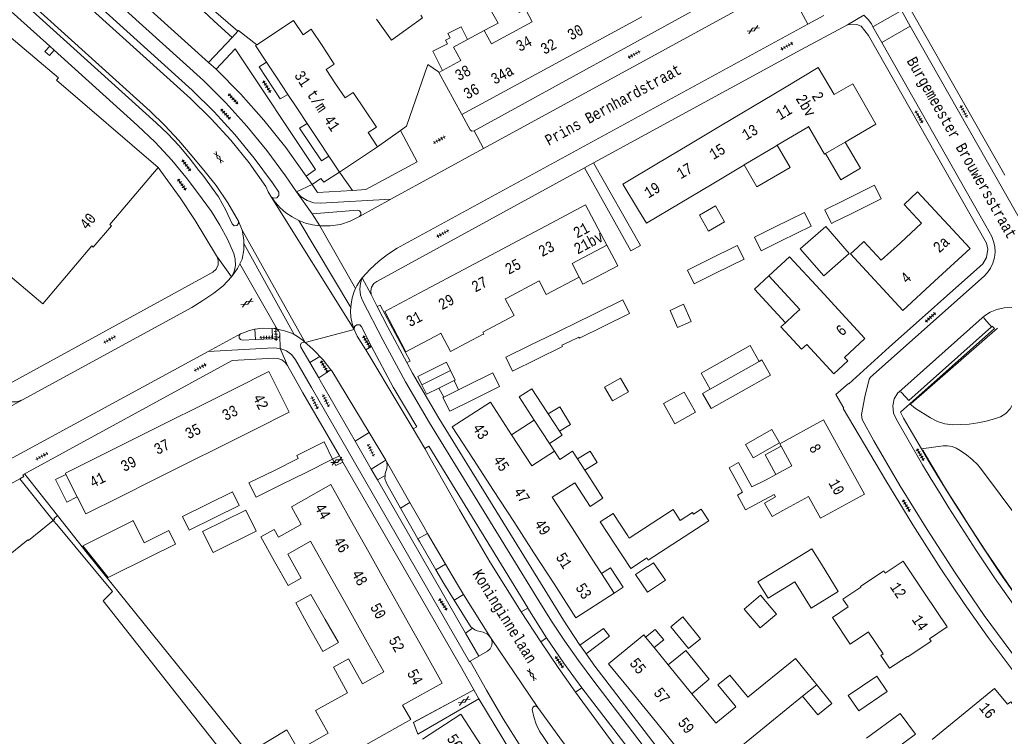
# Model space of a CAD drawing. Header units: metres. Extents: x 196790 to 198335, y 354523 to 356036.
# Tile 53 of 105: x 197499 to 197660, y 355277 to 355395. Entities that reach past the tile are written whole.
import ezdxf

# ---------------------------------------------------------------- set-up
doc = ezdxf.new("R2010")
doc.units = ezdxf.units.M
doc.linetypes.add('DGN Style 2', pattern=[186.027128, 111.616277, -74.410851])
for name, color, linetype, lineweight in [('afdak', 252, 'DGN Style 2', 18), ('bij- of bedrijfsgebouw', 252, 'Continuous', 18), ('carport', 252, 'Continuous', 18), ('cultuurscheiding', 252, 'Continuous', 18), ('functiescheiding', 252, 'Continuous', 18), ('heg of haag', 252, 'Continuous', 18), ('hoofdgebouw', 252, 'Continuous', 18), ('huisnummer BAG', 252, 'Continuous', 18), ('kant asfaltverharding', 252, 'Continuous', 18), ('kant klinkerverharding', 252, 'Continuous', 18), ('kant muur (extern)', 252, 'Continuous', 18), ('kant tegelverharding', 252, 'Continuous', 18), ('kunstwerken', 252, 'Continuous', 18), ('overige afscheidingen', 252, 'Continuous', 18), ('raster', 252, 'Continuous', 18), ('schutting', 252, 'Continuous', 18), ('straatnaam', 252, 'Continuous', 18), ('T22_brandgang', 252, 'DGN Style 2', 18), ('tuinhuis', 252, 'DGN Style 2', 18), ('verh asfaltsymbool', 2, 'Continuous', 0), ('verh tegelsymbool', 2, 'Continuous', 0), ('vlakafsluiter', 252, 'Continuous', 18), ('vlakafsluiter grijs', 252, 'DGN Style 2', 18), ('vlakafsluiter groen', 252, 'DGN Style 2', 18)]:
    doc.layers.add(name, color=color, linetype=linetype, lineweight=lineweight)
doc.styles.add('Style-Courier New', font='cour.ttf')

# ---------------------------------------------------------------- blocks, each defined once
blk = doc.blocks.new('S612')
at = {"layer": 'verh asfaltsymbool', "color": 252}
for p, q in [((-0.99, -0.26), (0.01, 0.24)), ((0.01, -0.26), (-0.99, 0.24)), ((0.01, 0.24), (1.01, -0.26)), ((1.01, 0.24), (0.01, -0.26))]:
    blk.add_line(p, q, dxfattribs=at)
blk = doc.blocks.new('S642')
at = {"layer": 'verh tegelsymbool', "color": 252}
for p, q in [((-1.12, 0), (1.12, 0)), ((-0.9, -0.25), (-0.9, 0.25)), ((-0.45, -0.25), (-0.45, 0.25)), ((0, -0.25), (0, 0.25)), ((0.45, -0.25), (0.45, 0.25)), ((0.9, -0.25), (0.9, 0.25))]:
    blk.add_line(p, q, dxfattribs=at)

msp = doc.modelspace()

# ---------------------------------------------------------------- linework, layer by layer
at = {"layer": 'afdak'}
for p, q in [((197610.196, 355363.045), (197612.848, 355364.542)), ((197612.848, 355364.542), (197614.333, 355361.912)), ((197611.681, 355360.415), (197610.196, 355363.045)), ((197614.333, 355361.912), (197611.681, 355360.415)), ((197596.172, 355355.849), (197594.967, 355358.116)), ((197594.615, 355334.77), (197597.248, 355336.263)), ((197597.248, 355336.263), (197598.528, 355334.006)), ((197567.372, 355334.605), (197568.167, 355333.124)), ((197569.881, 355335.849), (197570.624, 355334.341)), ((197595.895, 355332.513), (197594.615, 355334.77)), ((197598.528, 355334.006), (197595.895, 355332.513)), ((197579.334, 355326.962), (197583.036, 355329.372)), ((197585.556, 355325.497), (197586.38, 355324.232))]:
    msp.add_line(p, q, dxfattribs=at)
at = {"layer": 'afdak', "flags": 128}
for points in [[(197574.84, 355393.341), (197577.1, 355394.569), (197573.593, 355400.718), (197576.989, 355402.655)], [(197567.964, 355386.795), (197566.376, 355389.943), (197568.773, 355391.152), (197568.457, 355391.778), (197569.219, 355392.162), (197568.852, 355392.89), (197571.03, 355393.989), (197572.106, 355391.856)], [(197630.886, 355373.155), (197633.422, 355368.854), (197636.652, 355370.759), (197634.13, 355375.038)], [(197617.557, 355371.284), (197619.648, 355367.675), (197625.119, 355370.845), (197622.988, 355374.522)], [(197590.436, 355352.834), (197591.02, 355351.711), (197596.769, 355354.701), (197596.172, 355355.849)], [(197624.313, 355345.366), (197619.242, 355350.864), (197621.595, 355353.034)], [(197620.001, 355339), (197618.536, 355341.596), (197610.498, 355337.058), (197611.963, 355334.463)], [(197564.597, 355335.172), (197563.924, 355336.53), (197568.619, 355338.857), (197569.292, 355337.499)], [(197585.353, 355330.401), (197587.234, 355331.555), (197589.028, 355328.632), (197587.225, 355327.525)], [(197622.734, 355320.432), (197620.978, 355323.631), (197623.607, 355325.075)], [(197590.162, 355322.992), (197592.217, 355324.282), (197593.383, 355322.423), (197591.346, 355321.145)], [(197507.944, 355316.742), (197506.262, 355315.901), (197504.411, 355319.604), (197506.092, 355320.445)], [(197596.179, 355300.958), (197597.673, 355301.926), (197595.607, 355305.115), (197594.113, 355304.147)], [(197601.356, 355293.712), (197602.94, 355294.984), (197604.318, 355293.269), (197602.747, 355292.007)], [(197608.965, 355284.388), (197611.809, 355286.805), (197607.946, 355291.514), (197605.073, 355289.157)], [(197627.154, 355283.989), (197629.63, 355280.937), (197631.96, 355282.827), (197629.484, 355285.879)], [(197541.016, 355273.225), (197539.813, 355272.554), (197537.387, 355275.466), (197542.392, 355278.503), (197544.325, 355275.141)]]:
    msp.add_lwpolyline(points, dxfattribs=at)
at = {"layer": 'bij- of bedrijfsgebouw'}
for p, q in [((197632.381, 355361.92), (197635.012, 355363.214)), ((197634.823, 355356.708), (197630.939, 355361.15)), ((197589.376, 355345.086), (197593.28, 355346.996)), ((197586.587, 355343.714), (197587.781, 355344.301)), ((197587.781, 355344.301), (197589.376, 355345.086)), ((197582.383, 355341.647), (197586.587, 355343.714)), ((197590.401, 355342.981), (197588.812, 355342.224)), ((197588.812, 355342.224), (197587.604, 355341.648)), ((197620.001, 355339), (197611.963, 355334.463)), ((197569.292, 355337.499), (197564.597, 355335.172)), ((197567.372, 355334.605), (197569.881, 355335.849)), ((197571.931, 355334.989), (197570.624, 355334.341)), ((197611.963, 355334.463), (197610.712, 355333.757)), ((197570.624, 355334.341), (197568.167, 355333.124)), ((197612.118, 355331.268), (197610.712, 355333.757)), ((197585.133, 355330.738), (197585.353, 355330.401)), ((197585.353, 355330.401), (197587.225, 355327.525)), ((197585.556, 355325.497), (197583.036, 355329.372)), ((197545.437, 355320.721), (197549.917, 355322.941)), ((197536.178, 355319.041), (197540.344, 355321.105)), ((197545.437, 355320.721), (197541.499, 355318.769)), ((197598.414, 355310.339), (197598.654, 355309.969)), ((197628.546, 355298.471), (197625.878, 355302.813)), ((197545.278, 355296.732), (197543.887, 355299.334)), ((197545.278, 355296.732), (197546.189, 355295.144)), ((197546.189, 355295.144), (197546.64, 355294.358)), ((197546.64, 355294.358), (197548.311, 355291.331)), ((197608.4, 355291.868), (197610.352, 355293.457)), ((197634.651, 355284.122), (197636.359, 355281.614))]:
    msp.add_line(p, q, dxfattribs=at)
at = {"layer": 'bij- of bedrijfsgebouw', "flags": 128}
for points in [[(197557.15, 355395.248), (197559.616, 355391.799), (197564.716, 355395.446), (197564.412, 355395.872)], [(197633.908, 355365.457), (197638.973, 355367.949), (197640.076, 355365.706), (197635.012, 355363.214)], [(197633.908, 355365.457), (197630.772, 355363.914), (197631.773, 355361.879)], [(197622.524, 355361.049), (197627.446, 355363.471), (197628.549, 355361.227), (197623.627, 355358.806)], [(197631.773, 355361.879), (197631.875, 355361.671), (197632.381, 355361.92)], [(197622.524, 355361.049), (197619.236, 355359.431), (197620.339, 355357.188), (197623.627, 355358.806)], [(197630.939, 355361.15), (197626.75, 355357.488), (197630.634, 355353.046), (197634.823, 355356.708)], [(197611.611, 355355.68), (197616.418, 355358.045), (197617.522, 355355.802), (197612.715, 355353.437)], [(197611.611, 355355.68), (197608.217, 355354.01), (197609.32, 355351.767), (197612.715, 355353.437)], [(197593.28, 355346.996), (197597.598, 355349.11), (197598.692, 355346.871), (197594.392, 355344.755)], [(197594.392, 355344.755), (197590.476, 355342.827), (197590.401, 355342.981)], [(197582.383, 355341.647), (197578.376, 355339.677), (197579.488, 355337.418), (197583.502, 355339.394)], [(197587.604, 355341.648), (197587.697, 355341.459), (197583.502, 355339.394)], [(197612.118, 355331.268), (197621.86, 355336.767), (197620.454, 355339.256), (197620.001, 355339)], [(197569.881, 355335.849), (197570.065, 355335.94), (197569.292, 355337.499)], [(197571.931, 355334.989), (197576.232, 355337.121), (197577.342, 355334.878), (197573.044, 355332.745)], [(197564.597, 355335.172), (197565.37, 355333.613), (197567.372, 355334.605)], [(197583.036, 355329.372), (197580.574, 355333.159), (197582.669, 355334.523), (197585.133, 355330.738)], [(197568.167, 355333.124), (197568.033, 355333.058), (197569.159, 355330.817), (197573.044, 355332.745)], [(197587.225, 355327.525), (197587.654, 355326.866), (197585.556, 355325.497)], [(197549.917, 355322.941), (197548.507, 355325.786), (197544.027, 355323.566)], [(197540.344, 355321.105), (197544.28, 355323.056), (197544.027, 355323.566)], [(197591.788, 355320.456), (197594.293, 355316.548), (197592.226, 355315.156), (197589.71, 355319.073)], [(197541.499, 355318.769), (197537.335, 355316.706), (197536.178, 355319.041)], [(197529.351, 355315.56), (197533.475, 355317.583), (197534.576, 355315.338), (197530.459, 355313.318)], [(197529.351, 355315.56), (197525.252, 355313.549), (197526.353, 355311.304), (197530.459, 355313.318)], [(197537.37, 355311.103), (197535.659, 355314.578), (197528.562, 355311.084), (197530.273, 355307.609), (197537.37, 355311.103)], [(197596.305, 355308.966), (197593.9, 355312.649), (197596.025, 355314.024), (197598.414, 355310.339)], [(197600.985, 355306.374), (197601.546, 355306.738), (197601.79, 355306.362), (197611.719, 355312.808), (197610.468, 355314.735), (197609.205, 355313.916), (197609.039, 355314.172), (197607.028, 355312.866), (197605.869, 355314.652), (197598.654, 355309.969)], [(197517.081, 355312.798), (197508.862, 355308.69), (197513.041, 355303.504), (197519.981, 355306.937)], [(197517.081, 355312.798), (197517.169, 355312.842), (197518.964, 355309.212), (197523.016, 355311.216), (197524.12, 355308.984), (197519.981, 355306.937)], [(197600.985, 355306.374), (197601.01, 355306.335), (197598.912, 355304.975), (197596.305, 355308.966)], [(197540.376, 355306.161), (197542.594, 355302.2), (197544.775, 355303.422), (197542.567, 355307.365)], [(197619.81, 355302.781), (197628.683, 355308.233), (197630.239, 355305.7)], [(197604.604, 355303.083), (197601.661, 355301.07), (197599.676, 355303.974), (197601.642, 355305.319)], [(197604.604, 355303.083), (197602.655, 355305.935), (197601.677, 355305.267), (197601.642, 355305.319)], [(197630.239, 355305.7), (197632.999, 355301.207), (197628.546, 355298.471)], [(197625.878, 355302.813), (197621.459, 355300.098), (197619.81, 355302.781)], [(197548.71, 355296.591), (197546.332, 355300.737), (197543.887, 355299.334)], [(197548.311, 355291.331), (197550.881, 355292.805), (197548.71, 355296.591)], [(197608.4, 355291.868), (197605.48, 355295.42), (197607.445, 355297.025), (197610.352, 355293.457)], [(197554.807, 355286.063), (197552.523, 355290.142), (197550.046, 355288.754), (197552.381, 355284.584)], [(197616.071, 355282.413), (197613.237, 355285.879), (197615.199, 355287.475), (197618.031, 355283.99)], [(197634.651, 355284.122), (197639.32, 355287.299), (197641.028, 355284.791), (197636.359, 355281.614)], [(197637.646, 355277.095), (197643.15, 355281.173), (197645.688, 355277.748), (197640.183, 355273.669)]]:
    msp.add_lwpolyline(points, dxfattribs=at)
at = {"layer": 'carport'}
for p, q in [((197617.769, 355325.364), (197622.103, 355327.826)), ((197622.103, 355327.826), (197623.359, 355325.615)), ((197619.025, 355323.153), (197617.769, 355325.364)), ((197623.359, 355325.615), (197619.025, 355323.153))]:
    msp.add_line(p, q, dxfattribs=at)
at = {"layer": 'cultuurscheiding', "flags": 128}
for points in [[(197644.768, 355332.035), (197645.71, 355331.267), (197648.161, 355329.707), (197649.288, 355329.123), (197650.517, 355328.738), (197651.795, 355328.573), (197653.063, 355328.632), (197654.492, 355328.714), (197655.915, 355328.902), (197657.321, 355329.193), (197658.698, 355329.585), (197659.652, 355329.898), (197660.529, 355330.448), (197661.245, 355331.195), (197661.745, 355332.066), (197665.186, 355340.181), (197665.406, 355340.958), (197665.428, 355341.765), (197665.085, 355345.254), (197665.826, 355345.831)], [(197646.683, 355324.637), (197650.254, 355325.12), (197650.98, 355325.146), (197651.711, 355325.026), (197652.404, 355324.762), (197653.018, 355324.374), (197654.057, 355323.676), (197655.029, 355322.879), (197655.92, 355321.992), (197656.72, 355321.03), (197671.407, 355301.388), (197682.421, 355285.242), (197682.952, 355284.364), (197683.386, 355283.427), (197683.715, 355282.449), (197683.934, 355281.446), (197684.088, 355280.881), (197684.054, 355280.265), (197683.823, 355279.694), (197683.443, 355279.248), (197680.757, 355277.02)]]:
    msp.add_lwpolyline(points, dxfattribs=at)
at = {"layer": 'functiescheiding'}
for p, q in [((197638.707, 355393.967), (197643.106, 355396.472)), ((197640.172, 355391.407), (197644.797, 355394.064)), ((197544.344, 355362.164), (197552.907, 355347.862)), ((197547.807, 355361.26), (197553.698, 355350.986)), ((197535.356, 355358.364), (197543.576, 355343.406)), ((197534.663, 355355.038), (197540.828, 355344.323)), ((197561.063, 355314.903), (197562.614, 355315.809)), ((197565.514, 355310.733), (197563.919, 355309.843)), ((197566.876, 355304.789), (197568.461, 355305.703)), ((197571.446, 355300.732), (197569.894, 355299.779))]:
    msp.add_line(p, q, dxfattribs=at)
at = {"layer": 'heg of haag'}
for p, q in [((197644.966, 355332.1), (197659.196, 355344.479)), ((197570.796, 355283.799), (197563.178, 355279.705))]:
    msp.add_line(p, q, dxfattribs=at)
at = {"layer": 'heg of haag', "flags": 128}
msp.add_lwpolyline([(197679.23, 355278.803), (197676.657, 355281.929), (197674.11, 355285.076), (197672.683, 355286.866), (197671.265, 355288.663), (197669.856, 355290.467), (197668.457, 355292.279), (197665.646, 355295.962), (197664.256, 355297.817), (197662.889, 355299.687), (197661.441, 355301.713), (197660.014, 355303.754), (197658.605, 355305.807), (197657.213, 355307.872), (197655.773, 355310.05), (197654.354, 355312.241), (197652.953, 355314.444), (197651.565, 355316.655), (197650.376, 355318.579), (197649.201, 355320.512), (197648.039, 355322.454), (197646.89, 355324.402)], dxfattribs=at)
at = {"layer": 'hoofdgebouw'}
for p, q in [((197571.157, 355379.551), (197600.704, 355395.606)), ((197572.106, 355391.856), (197574.84, 355393.341)), ((197569.796, 355390.601), (197572.106, 355391.856)), ((197539.066, 355388.174), (197540.712, 355385.688)), ((197567.39, 355386.483), (197567.964, 355386.795)), ((197567.39, 355386.483), (197571.157, 355379.551)), ((197540.712, 355385.688), (197542.577, 355382.872)), ((197624.165, 355383.944), (197618.913, 355380.818)), ((197542.577, 355382.872), (197544.155, 355380.489)), ((197545.755, 355378.075), (197544.155, 355380.489)), ((197618.913, 355380.818), (197613.672, 355377.698)), ((197547.602, 355375.286), (197545.755, 355378.075)), ((197613.672, 355377.698), (197608.43, 355374.578)), ((197622.988, 355374.522), (197627.984, 355377.5)), ((197549.317, 355372.697), (197547.602, 355375.286)), ((197634.13, 355375.038), (197630.886, 355373.155)), ((197557.295, 355374.236), (197551.05, 355370.081)), ((197608.43, 355374.578), (197603.189, 355371.458)), ((197617.557, 355371.284), (197622.743, 355374.376)), ((197622.743, 355374.376), (197622.988, 355374.522)), ((197551.05, 355370.081), (197549.317, 355372.697)), ((197612.264, 355368.13), (197617.504, 355371.253)), ((197617.504, 355371.253), (197617.557, 355371.284)), ((197607.023, 355365.007), (197612.264, 355368.13)), ((197580.377, 355358.834), (197585.822, 355361.727)), ((197575.106, 355356.033), (197580.377, 355358.834)), ((197594.967, 355358.116), (197589.264, 355355.088)), ((197636.143, 355357.74), (197634.992, 355356.675)), ((197569.631, 355353.124), (197575.106, 355356.033)), ((197589.264, 355355.088), (197590.436, 355352.834)), ((197564.227, 355350.253), (197569.631, 355353.124)), ((197583.854, 355352.215), (197578.539, 355349.394)), ((197578.539, 355349.394), (197578.293, 355349.263)), ((197625.708, 355346.652), (197624.313, 355345.366)), ((197567.696, 355343.637), (197567.651, 355343.613)), ((197528.192, 355331.716), (197533.698, 355334.468)), ((197522.685, 355328.963), (197528.192, 355331.716)), ((197517.179, 355326.211), (197522.685, 355328.963)), ((197537.039, 355327.786), (197531.534, 355325.034)), ((197579.334, 355326.962), (197582.643, 355321.854)), ((197511.752, 355323.498), (197517.179, 355326.211)), ((197531.534, 355325.034), (197526.026, 355322.281)), ((197582.643, 355321.854), (197586.38, 355324.232)), ((197586.38, 355324.232), (197587.244, 355322.898)), ((197526.026, 355322.281), (197520.521, 355319.529)), ((197576.37, 355317.78), (197573.063, 355322.887)), ((197590.162, 355322.992), (197591.346, 355321.145)), ((197506.092, 355320.445), (197507.944, 355316.742)), ((197591.346, 355321.145), (197591.788, 355320.456)), ((197621.156, 355319.566), (197622.734, 355320.432)), ((197520.521, 355319.529), (197515.094, 355316.816)), ((197585.992, 355316.684), (197589.71, 355319.073)), ((197579.671, 355312.684), (197576.37, 355317.78)), ((197585.992, 355316.684), (197589.256, 355311.645)), ((197617.783, 355314.629), (197622.463, 355317.156)), ((197622.686, 355316.745), (197622.463, 355317.156)), ((197552.827, 355313.092), (197555.856, 355307.682)), ((197582.984, 355307.57), (197579.671, 355312.684)), ((197589.256, 355311.645), (197592.568, 355306.533)), ((197542.567, 355307.365), (197546.31, 355309.461)), ((197549.319, 355304.088), (197546.31, 355309.461)), ((197555.856, 355307.682), (197558.886, 355302.273)), ((197586.302, 355302.448), (197582.984, 355307.57)), ((197592.568, 355306.533), (197594.113, 355304.147)), ((197552.348, 355298.678), (197549.319, 355304.088)), ((197594.113, 355304.147), (197596.179, 355300.958)), ((197558.886, 355302.273), (197561.915, 355296.862)), ((197634.657, 355298.666), (197633.782, 355299.97)), ((197555.378, 355293.268), (197552.348, 355298.678)), ((197561.915, 355296.862), (197564.945, 355291.453)), ((197640.392, 355290.963), (197637.996, 355294.534)), ((197558.313, 355288.027), (197555.378, 355293.268)), ((197602.747, 355292.007), (197601.356, 355293.712)), ((197605.073, 355289.157), (197602.747, 355292.007)), ((197605.073, 355289.157), (197608.965, 355284.388)), ((197625.959, 355290.223), (197618.128, 355283.87)), ((197629.484, 355285.879), (197625.959, 355290.223)), ((197558.313, 355288.027), (197554.807, 355286.063)), ((197627.154, 355283.989), (197629.484, 355285.879)), ((197603.194, 355279.624), (197599.363, 355284.323)), ((197608.965, 355284.388), (197612.812, 355279.673)), ((197616.406, 355275.269), (197627.154, 355283.989)), ((197618.031, 355283.99), (197618.128, 355283.87)), ((197612.869, 355279.603), (197616.175, 355282.285)), ((197616.175, 355282.285), (197616.071, 355282.413)), ((197607.052, 355274.893), (197603.194, 355279.624)), ((197612.812, 355279.673), (197612.869, 355279.603)), ((197544.325, 355275.141), (197549.177, 355277.95))]:
    msp.add_line(p, q, dxfattribs=at)
at = {"layer": 'hoofdgebouw', "flags": 128}
for points in [[(197574.84, 355393.341), (197576.018, 355391.17), (197582.715, 355394.785), (197581.59, 355396.87), (197580.595, 355396.334), (197576.989, 355402.655)], [(197521.231, 355370.851), (197504.56, 355385.202), (197504.86, 355385.599), (197488.219, 355399.661)], [(197537.451, 355391.011), (197543.503, 355395.02), (197545.06, 355392.669), (197546.403, 355393.558), (197548.292, 355390.707)], [(197537.451, 355391.011), (197537.267, 355390.889), (197539.066, 355388.174)], [(197548.292, 355390.707), (197550.18, 355387.855), (197548.846, 355386.972), (197550.401, 355384.625)], [(197567.964, 355386.795), (197570.975, 355388.431), (197569.796, 355390.601)], [(197624.165, 355383.944), (197629.727, 355387.255), (197632.358, 355382.829), (197635.374, 355384.573), (197639.2, 355377.981), (197634.13, 355375.038)], [(197550.401, 355384.625), (197551.955, 355382.278), (197553.289, 355383.162), (197555.2, 355380.318)], [(197555.2, 355380.318), (197557.112, 355377.473), (197555.778, 355376.624), (197557.295, 355374.236)], [(197630.886, 355373.155), (197630.742, 355373.071), (197628.123, 355377.583), (197627.984, 355377.5)], [(197485.159, 355362.221), (197485.503, 355362.631), (197502.303, 355348.435), (197510.347, 355357.968), (197510.592, 355357.749), (197513.563, 355361.274), (197513.327, 355361.497), (197521.231, 355370.851)], [(197603.189, 355371.458), (197597.618, 355368.142), (197600.175, 355363.846), (197601.469, 355361.696), (197607.023, 355365.007)], [(197643.209, 355358.507), (197646.702, 355361.715), (197643.822, 355364.8), (197646.008, 355366.84), (197654.659, 355357.574), (197648.825, 355352.174)], [(197585.822, 355361.727), (197591.457, 355364.721), (197594.967, 355358.116)], [(197643.209, 355358.507), (197640.052, 355355.609), (197637.186, 355358.706), (197636.143, 355357.74)], [(197632.403, 355348.166), (197630.076, 355350.68), (197625.006, 355356.179), (197621.595, 355353.034)], [(197634.992, 355356.675), (197643.618, 355347.355), (197648.825, 355352.174)], [(197590.436, 355352.834), (197585.023, 355349.989), (197583.854, 355352.215)], [(197625.708, 355346.652), (197626.665, 355347.535), (197621.595, 355353.034)], [(197567.651, 355343.613), (197561.973, 355340.599), (197558.498, 355347.209), (197564.227, 355350.253)], [(197578.293, 355349.263), (197579.737, 355346.518), (197574.594, 355343.813), (197574.759, 355343.499), (197574.681, 355343.458)], [(197624.313, 355345.366), (197623.576, 355344.686), (197626.968, 355341.007), (197627.828, 355341.804), (197632.261, 355336.982), (197634.583, 355339.082), (197634.042, 355339.668), (197637.395, 355342.771), (197632.403, 355348.166)], [(197574.681, 355343.458), (197569.282, 355340.62), (197567.696, 355343.637)], [(197533.698, 355334.468), (197539.436, 355337.336), (197542.777, 355330.654), (197537.039, 355327.786)], [(197579.334, 355326.962), (197575.861, 355332.323), (197569.584, 355328.257), (197573.063, 355322.887)], [(197623.607, 355325.075), (197623.386, 355325.478), (197630.574, 355329.424), (197633.914, 355323.339)], [(197622.734, 355320.432), (197625.364, 355321.875), (197623.607, 355325.075)], [(197511.752, 355323.498), (197506.003, 355320.624), (197506.092, 355320.445)], [(197587.244, 355322.898), (197589.355, 355324.251), (197590.162, 355322.992)], [(197633.914, 355323.339), (197637.299, 355317.173), (197630.111, 355313.227), (197628.133, 355316.83), (197623.899, 355314.506)], [(197617.783, 355314.629), (197616.438, 355317.041), (197617.288, 355317.515), (197615.056, 355321.519), (197616.592, 355322.375), (197618.824, 355318.372), (197621.156, 355319.566)], [(197552.827, 355313.092), (197549.648, 355318.769), (197543.139, 355315.124), (197544.771, 355312.21), (197541.028, 355310.114), (197540.3, 355311.414), (197538.119, 355310.192), (197540.376, 355306.161)], [(197507.944, 355316.742), (197509.344, 355313.942), (197515.094, 355316.816)], [(197623.899, 355314.506), (197622.12, 355313.529), (197620.872, 355315.724), (197622.686, 355316.745)], [(197647.284, 355300.759), (197643.646, 355306.18), (197640.73, 355304.192), (197640.469, 355304.578), (197636.633, 355302.004), (197636.688, 355301.921), (197633.782, 355299.97)], [(197596.179, 355300.958), (197589.901, 355296.891), (197586.302, 355302.448)], [(197640.392, 355290.963), (197640.021, 355290.714), (197641.447, 355288.589), (197644.362, 355290.544), (197644.423, 355290.453), (197648.251, 355293.022), (197647.981, 355293.431), (197650.897, 355295.375), (197647.284, 355300.759)], [(197637.996, 355294.534), (197637.966, 355294.579), (197634.977, 355292.573), (197632.059, 355296.923), (197634.657, 355298.666)], [(197601.356, 355293.712), (197601.058, 355294.077), (197595.268, 355289.347), (197599.363, 355284.323)], [(197564.945, 355291.453), (197567.903, 355286.17), (197561.394, 355282.525)], [(197552.381, 355284.584), (197547.114, 355281.635), (197549.177, 355277.95)], [(197663.16, 355279.804), (197662.588, 355280.508), (197663.091, 355280.972), (197661.374, 355283.094), (197660.838, 355282.674), (197658.702, 355285.297), (197648.423, 355276.879)], [(197548.364, 355272.071), (197562.786, 355280.157), (197561.394, 355282.525)], [(197574.304, 355275.9), (197570.968, 355281.033), (197564.68, 355276.946)]]:
    msp.add_lwpolyline(points, dxfattribs=at)
at = {"layer": 'kant asfaltverharding'}
for p, q in [((197628.018, 355394.397), (197624.393, 355401.111)), ((197619.543, 355398.484), (197574.698, 355373.966)), ((197623.793, 355392.096), (197628.018, 355394.397)), ((197574.698, 355373.966), (197559.51, 355365.662)), ((197559.51, 355365.662), (197554.322, 355362.825)), ((197535.041, 355360.573), (197534.437, 355362.052)), ((197540.01, 355344.429), (197540.562, 355344.364)), ((197540.828, 355344.323), (197540.562, 355344.364)), ((197549.769, 355337.439), (197549.631, 355337.632)), ((197555.904, 355327.313), (197549.769, 355337.439)), ((197487.386, 355326.355), (197498.945, 355332.69)), ((197565.045, 355324.676), (197563.149, 355327.906)), ((197555.904, 355327.313), (197558.664, 355322.756)), ((197549.917, 355322.941), (197551.026, 355323.468)), ((197550.439, 355321.887), (197551.605, 355322.462)), ((197558.664, 355322.756), (197558.783, 355322.56)), ((197558.783, 355322.56), (197562.614, 355315.809)), ((197503.996, 355312.864), (197498.534, 355319.699)), ((197504.583, 355312.213), (197503.996, 355312.864)), ((197565.514, 355310.733), (197568.461, 355305.703)), ((197571.446, 355300.732), (197575.871, 355293.637)), ((197584.13, 355292.954), (197580.882, 355297.867)), ((197575.952, 355293.502), (197575.871, 355293.637)), ((197573.95, 355290.577), (197572.517, 355289.739)), ((197573.954, 355283.588), (197563.932, 355277.745))]:
    msp.add_line(p, q, dxfattribs=at)
at = {"layer": 'kant asfaltverharding', "flags": 128}
for points in [[(197410.691, 355494.281), (197412.983, 355492.109), (197415.635, 355489.419), (197418.192, 355486.642), (197440.832, 355461.204), (197444.739, 355456.939), (197448.762, 355452.781), (197452.897, 355448.733), (197457.138, 355444.801), (197526.547, 355382.178), (197529.969, 355378.854), (197533.188, 355375.321), (197536.186, 355371.599), (197538.946, 355367.708), (197539.347, 355366.861), (197539.822, 355366.053)], [(197401.684, 355484.849), (197415.495, 355473.19), (197424.661, 355465.38), (197436.877, 355454.769), (197454.092, 355439.535), (197519.959, 355380.085), (197522.357, 355377.733), (197524.659, 355375.284), (197526.861, 355372.743), (197528.956, 355370.118), (197530.758, 355367.918)], [(197623.793, 355392.096), (197560.526, 355357.624), (197558.948, 355356.59), (197557.457, 355355.423), (197556.069, 355354.136), (197554.798, 355352.742)], [(197530.758, 355367.918), (197532.722, 355365.063), (197534.437, 355362.052)], [(197539.822, 355366.053), (197540.516, 355365.102), (197541.328, 355364.218), (197542.248, 355363.422), (197543.26, 355362.732), (197544.344, 355362.164)], [(197544.344, 355362.164), (197545.479, 355361.727), (197546.641, 355361.426), (197547.807, 355361.26)], [(197547.807, 355361.26), (197549.498, 355361.254), (197551.19, 355361.519), (197552.818, 355362.051), (197554.322, 355362.825)], [(197535.356, 355358.364), (197535.356, 355358.976), (197535.041, 355360.573)], [(197534.663, 355355.038), (197535.05, 355355.78), (197535.356, 355357.348), (197535.356, 355358.364)], [(197533.314, 355352.912), (197534.274, 355354.29), (197534.663, 355355.038)], [(197498.945, 355332.69), (197526.767, 355347.882), (197528.605, 355348.992), (197530.38, 355350.2), (197531.95, 355351.444), (197533.314, 355352.912)], [(197553.698, 355350.986), (197553.903, 355351.431), (197554.441, 355352.305), (197554.798, 355352.742)], [(197552.907, 355347.862), (197552.941, 355348.407), (197553.14, 355349.462), (197553.464, 355350.477), (197553.698, 355350.986)], [(197553.436, 355344.26), (197553.13, 355345.24), (197552.939, 355346.272), (197552.874, 355347.335), (197552.907, 355347.862)], [(197537.159, 355344.305), (197536.713, 355344.207), (197536.271, 355344.087), (197534.853, 355343.552), (197534.807, 355343.528)], [(197540.01, 355344.429), (197538.408, 355344.459), (197537.159, 355344.305)], [(197543.576, 355343.406), (197543.151, 355343.632), (197542.011, 355344.049), (197540.828, 355344.323)], [(197555.357, 355340.896), (197554.636, 355342.088), (197553.958, 355343.131), (197553.436, 355344.26)], [(197529.47, 355340.645), (197534.268, 355343.255), (197534.807, 355343.528)], [(197545.406, 355342.125), (197545.08, 355342.411), (197544.162, 355343.095), (197543.576, 355343.406)], [(197545.406, 355342.125), (197546.095, 355341.507), (197546.774, 355340.88), (197547.309, 355340.362), (197547.824, 355339.829)], [(197563.149, 355327.906), (197561.039, 355331.498), (197555.357, 355340.896)], [(197529.47, 355340.645), (197496.802, 355322.88), (197496.193, 355322.527), (197495.624, 355322.074), (197495.117, 355321.527), (197494.696, 355320.901), (197494.376, 355320.218), (197494.168, 355319.502), (197494.072, 355318.781), (197494.083, 355318.077)], [(197549.631, 355337.632), (197548.36, 355339.236), (197547.824, 355339.829)], [(197580.882, 355297.867), (197575.742, 355306.104), (197570.778, 355314.617), (197565.974, 355323.095), (197565.045, 355324.676)], [(197494.083, 355318.077), (197494.359, 355317.74), (197494.793, 355317.708), (197498.534, 355319.699)], [(197562.614, 355315.809), (197564.886, 355311.805), (197565.514, 355310.733)], [(197568.461, 355305.703), (197570.253, 355302.645), (197571.446, 355300.732)], [(197573.95, 355290.577), (197575.385, 355291.415), (197575.817, 355291.791), (197576.095, 355292.343), (197576.134, 355292.96), (197575.952, 355293.502)], [(197589.848, 355284.644), (197586.986, 355288.739), (197584.13, 355292.954)], [(197627.456, 355222.276), (197623.352, 355225.851), (197619.322, 355229.525), (197615.371, 355233.295), (197611.502, 355237.16), (197607.718, 355241.115), (197604.022, 355245.159), (197600.418, 355249.288), (197596.907, 355253.5), (197593.494, 355257.79), (197590.18, 355262.156), (197586.969, 355266.595), (197583.861, 355271.102), (197580.861, 355275.673), (197577.969, 355280.306), (197575.187, 355284.996), (197572.517, 355289.739)], [(197563.183, 355279.691), (197570.803, 355283.786), (197573.108, 355285.058)], [(197604.184, 355265.832), (197604.032, 355266.018), (197596.789, 355275.204), (197589.848, 355284.644)], [(197591.051, 355270.349), (197588.74, 355270.968), (197584.619, 355277.226), (197583.935, 355278.278), (197583.378, 355279.413), (197582.963, 355280.607), (197582.697, 355281.834), (197582.798, 355282.147), (197583.062, 355282.344), (197583.391, 355282.35), (197583.662, 355282.164)], [(197583.662, 355282.164), (197587.693, 355276.557), (197591.832, 355271.024)]]:
    msp.add_lwpolyline(points, dxfattribs=at)
at = {"layer": 'kant klinkerverharding'}
for p, q in [((197643.383, 355396.629), (197644.797, 355394.064)), ((197630.628, 355395.798), (197628.018, 355394.397)), ((197640.172, 355391.407), (197638.707, 355393.967)), ((197644.797, 355394.064), (197669.986, 355349.765)), ((197547.807, 355361.26), (197546.535, 355363.231)), ((197555.904, 355327.313), (197553.621, 355325.916)), ((197558.664, 355322.756), (197556.272, 355321.306)), ((197557.289, 355319.538), (197556.272, 355321.306)), ((197571.768, 355294.361), (197557.289, 355319.538)), ((197561.063, 355314.903), (197563.919, 355309.843)), ((197582.02, 355298.493), (197585.082, 355293.603)), ((197571.768, 355294.361), (197572.916, 355295.156))]:
    msp.add_line(p, q, dxfattribs=at)
at = {"layer": 'kant klinkerverharding', "flags": 128}
for points in [[(197334.884, 355561.397), (197404.494, 355502.631), (197407.492, 355500), (197411.44, 355496.204), (197415.182, 355492.204), (197442.016, 355461.962), (197446.398, 355457.039), (197450.971, 355452.287), (197455.725, 355447.716), (197460.65, 355443.336), (197526.834, 355383.554), (197530.432, 355380.018), (197533.841, 355376.291), (197537.047, 355372.387), (197540.035, 355368.323), (197541.103, 355366.787), (197541.1, 355366.275), (197540.769, 355365.885), (197540.265, 355365.797), (197539.822, 355366.053)], [(197637.212, 355395.865), (197637.913, 355395.184), (197638.442, 355394.43), (197638.707, 355393.967)], [(197640.172, 355391.407), (197657.272, 355361.274), (197658.226, 355359.513), (197658.536, 355358.723), (197658.726, 355357.862), (197658.776, 355356.957), (197658.675, 355356.044), (197658.424, 355355.16), (197658.037, 355354.341), (197657.537, 355353.614), (197656.953, 355352.999), (197638.298, 355336.389), (197638.075, 355336.07), (197637.365, 355333.182), (197636.846, 355330.254), (197636.914, 355329.45), (197638.841, 355325.935), (197643.142, 355318.611), (197647.605, 355311.385), (197649.891, 355307.808), (197652.208, 355304.251), (197657.005, 355297.247), (197662.47, 355289.866)], [(197546.535, 355363.231), (197553.988, 355363.837), (197554.335, 355363.747), (197554.552, 355363.462), (197554.547, 355363.104), (197554.322, 355362.825)], [(197657.015, 355346.482), (197657.973, 355347.094), (197659.076, 355347.551), (197660.286, 355347.808), (197661.545, 355347.835), (197662.786, 355347.623), (197663.944, 355347.191), (197664.969, 355346.577)], [(197642.939, 355333.959), (197656.638, 355346.17), (197657.015, 355346.482)], [(197657.015, 355346.482), (197656.949, 355346.275), (197656.988, 355346.062), (197657.022, 355346), (197657.062, 355345.948), (197658.168, 355344.708)], [(197556.302, 355341.457), (197555.507, 355343.04), (197554.729, 355344.628), (197554.4, 355344.987), (197553.915, 355345.032), (197553.526, 355344.739), (197553.436, 355344.26)], [(197642.939, 355333.959), (197643.154, 355333.997), (197643.361, 355333.927), (197643.44, 355333.863), (197644.582, 355332.608), (197658.168, 355344.708)], [(197494.546, 355333.888), (197495.207, 355333.236), (197496.004, 355332.666), (197496.987, 355332.355), (197498.018, 355332.372), (197498.945, 355332.69)], [(197661.854, 355298.983), (197660.252, 355301.21), (197658.679, 355303.457), (197657.133, 355305.73), (197655.619, 355308.024), (197654.126, 355310.332), (197652.645, 355312.648), (197651.176, 355314.976), (197649.724, 355317.315), (197648.289, 355319.664), (197646.871, 355322.024), (197642.566, 355329.453), (197642.087, 355330.492), (197641.951, 355331.689), (197642.208, 355332.866), (197642.79, 355333.851), (197642.859, 355333.913), (197642.939, 355333.959)], [(197565.703, 355325.101), (197581.993, 355298.536), (197582.02, 355298.493)], [(197558.783, 355322.56), (197558.891, 355322), (197558.825, 355321.434), (197558.558, 355320.572), (197558.537, 355320.285)], [(197558.537, 355320.285), (197558.499, 355319.765), (197558.752, 355318.997), (197561.063, 355314.903)], [(197563.919, 355309.843), (197564.169, 355309.4), (197566.876, 355304.789)], [(197566.876, 355304.789), (197568.211, 355302.515), (197569.894, 355299.779)], [(197573.04, 355222.538), (197512.211, 355299.696), (197513.744, 355301.232)], [(197569.894, 355299.779), (197572.394, 355295.715), (197572.617, 355295.406), (197572.916, 355295.156)], [(197572.916, 355295.156), (197573.271, 355294.904), (197573.679, 355294.755), (197574.66, 355294.507), (197575.348, 355294.186), (197575.871, 355293.637)]]:
    msp.add_lwpolyline(points, dxfattribs=at)
at = {"layer": 'kant muur (extern)'}
for p, q in [((197557.295, 355374.236), (197561.083, 355376.911)), ((197513.744, 355301.232), (197504.583, 355312.213))]:
    msp.add_line(p, q, dxfattribs=at)
at = {"layer": 'kant muur (extern)', "flags": 128}
for points in [[(197503.996, 355312.864), (197504.207, 355313.034), (197504.104, 355313.162), (197504.717, 355313.663)], [(197503.996, 355312.864), (197499.936, 355309.598), (197499.813, 355309.72), (197489.361, 355301.285)]]:
    msp.add_lwpolyline(points, dxfattribs=at)
at = {"layer": 'kant tegelverharding'}
for p, q in [((197487.434, 355405.208), (197503.436, 355390.776)), ((197573.153, 355376.878), (197619.939, 355402.575)), ((197514.659, 355401.563), (197529.505, 355388.114)), ((197643.51, 355399.302), (197660.388, 355369.591)), ((197626.846, 355390.19), (197634.542, 355394.281)), ((197533.392, 355392.232), (197534.369, 355393.267)), ((197529.505, 355388.114), (197533.392, 355392.232)), ((197503.436, 355390.776), (197504.18, 355390.105)), ((197626.846, 355390.19), (197592.791, 355371.601)), ((197529.505, 355388.114), (197530.792, 355386.991)), ((197592.791, 355371.601), (197591.307, 355370.791)), ((197524.894, 355365.892), (197521.231, 355370.851)), ((197545.564, 355369.452), (197546.543, 355368.056)), ((197557.263, 355348.04), (197556.276, 355349.97)), ((197537.25, 355342.583), (197537.159, 355344.305)), ((197540.01, 355344.429), (197540.05, 355342.725)), ((197540.05, 355342.725), (197537.25, 355342.583)), ((197556.302, 355341.457), (197555.357, 355340.896)), ((197546.165, 355338.845), (197547.824, 355339.829)), ((197542.496, 355338.309), (197545.002, 355333.854)), ((197546.165, 355338.845), (197547.637, 355336.316)), ((197549.631, 355337.632), (197547.637, 355336.316)), ((197547.637, 355336.316), (197547.884, 355335.891)), ((197547.884, 355335.891), (197553.621, 355325.916)), ((197545.002, 355333.854), (197551.026, 355323.468)), ((197563.764, 355328.264), (197563.149, 355327.906)), ((197553.621, 355325.916), (197556.272, 355321.306)), ((197565.703, 355325.101), (197565.045, 355324.676)), ((197551.026, 355323.468), (197551.605, 355322.462)), ((197573.95, 355290.577), (197571.768, 355294.361)), ((197585.082, 355293.603), (197584.13, 355292.954)), ((197573.108, 355285.058), (197573.954, 355283.588)), ((197590.886, 355285.4), (197589.848, 355284.644)), ((197590.886, 355285.4), (197605.231, 355266.711))]:
    msp.add_line(p, q, dxfattribs=at)
at = {"layer": 'kant tegelverharding', "flags": 128}
for points in [[(197335.699, 355564.637), (197402.989, 355507.82), (197407.282, 355504.012), (197411.384, 355500), (197413.312, 355497.973), (197415.191, 355495.9), (197444.001, 355463.354), (197447.56, 355459.339), (197451.247, 355455.437), (197455.057, 355451.655), (197458.983, 355447.998), (197528.712, 355385.121), (197532.368, 355381.471), (197535.841, 355377.637), (197539.117, 355373.633), (197542.184, 355369.475), (197544.005, 355366.873)], [(197500.055, 355397.042), (197520.936, 355378.186), (197522.822, 355376.361), (197524.624, 355374.448), (197526.335, 355372.454), (197527.95, 355370.385), (197528.583, 355369.579), (197531.152, 355366.037)], [(197634.542, 355394.281), (197636.037, 355394.322), (197636.744, 355394.062), (197637.955, 355392.537), (197657.367, 355358.401), (197657.605, 355357.442), (197657.348, 355356.066), (197656.746, 355355.03), (197641.358, 355341.337), (197634.739, 355335.308), (197634.67, 355335.37), (197632.632, 355333.585), (197633.93, 355331.328), (197633.825, 355331.275), (197640.796, 355319.449), (197645.242, 355312.135), (197649.864, 355304.931), (197651.758, 355302.084), (197653.683, 355299.257), (197657.637, 355293.677), (197661.765, 355288.151)], [(197534.369, 355393.267), (197534.434, 355393.336), (197537.451, 355391.011)], [(197504.18, 355390.105), (197503.379, 355389.252), (197502.65, 355389.93), (197503.436, 355390.776)], [(197504.18, 355390.105), (197517.844, 355377.781), (197520.747, 355374.992), (197523.494, 355372.041), (197526.072, 355368.941), (197528.469, 355365.707)], [(197530.792, 355386.991), (197533.897, 355390.341), (197547.113, 355370.509), (197545.564, 355369.452)], [(197545.564, 355369.452), (197542.229, 355374.122), (197538.645, 355378.614), (197534.827, 355382.91), (197530.792, 355386.991)], [(197571.157, 355379.551), (197572.517, 355377.031), (197572.8, 355376.809), (197573.153, 355376.878)], [(197561.083, 355376.911), (197563.816, 355371.796), (197555.384, 355367.222), (197553.175, 355367.086)], [(197546.543, 355368.056), (197548.004, 355369.028), (197548.45, 355368.436), (197551.05, 355370.081)], [(197556.678, 355351.777), (197557.165, 355352.156), (197591.307, 355370.791)], [(197544.005, 355366.873), (197544.755, 355366.045), (197545.722, 355365.413), (197546.818, 355365.051), (197547.933, 355364.981), (197559.51, 355365.662)], [(197553.175, 355367.086), (197547.454, 355366.734), (197546.543, 355368.056)], [(197530.855, 355356.37), (197527.311, 355362.134), (197524.894, 355365.892)], [(197528.469, 355365.707), (197530.006, 355363.605), (197531.396, 355361.395), (197532.629, 355359.094), (197533.696, 355356.719), (197533.934, 355355.773), (197533.95, 355354.771), (197533.735, 355353.792), (197533.314, 355352.912)], [(197531.152, 355366.037), (197532.369, 355363.847), (197533.429, 355361.576), (197533.745, 355361.295), (197534.168, 355361.317), (197534.453, 355361.629), (197534.437, 355362.052)], [(197530.767, 355354.151), (197531.099, 355354.878), (197531.119, 355355.678), (197530.855, 355356.37)], [(197494.546, 355333.888), (197495.1, 355334.194), (197495.006, 355334.403), (197530.227, 355353.644), (197530.767, 355354.151)], [(197605.739, 355269.618), (197592.676, 355286.696), (197590.332, 355289.848), (197588.075, 355293.065), (197585.907, 355296.343), (197583.831, 355299.678), (197565.854, 355328.913), (197561.887, 355335.646), (197558.176, 355342.523), (197554.831, 355349.01), (197554.493, 355349.901), (197554.368, 355350.872), (197554.476, 355351.846), (197554.798, 355352.742)], [(197556.276, 355349.97), (197556.191, 355350.581), (197556.327, 355351.223), (197556.678, 355351.777)], [(197562.125, 355338.812), (197559.013, 355344.615), (197557.263, 355348.04)], [(197541.234, 355343.288), (197541.223, 355343.62), (197541.092, 355343.947), (197540.855, 355344.208), (197540.562, 355344.364)], [(197658.168, 355344.708), (197658.298, 355344.799), (197658.661, 355344.403), (197644.768, 355332.035)], [(197537.25, 355342.583), (197535.118, 355342.476), (197534.764, 355342.58), (197534.55, 355342.88), (197534.567, 355343.248), (197534.807, 355343.528)], [(197540.05, 355342.725), (197540.712, 355342.758), (197541.072, 355342.925), (197541.234, 355343.288)], [(197529.47, 355340.645), (197540.228, 355341.21), (197541.284, 355341.122)], [(197541.284, 355341.122), (197542.316, 355340.736), (197543.2, 355340.08), (197543.847, 355339.24), (197546.438, 355334.73)], [(197546.165, 355338.845), (197544.698, 355341.365), (197544.628, 355341.698), (197544.77, 355342.007), (197545.069, 355342.171), (197545.406, 355342.125)], [(197563.764, 355328.264), (197559.888, 355334.779), (197556.302, 355341.457)], [(197498.534, 355319.699), (197499.184, 355320.082), (197499.03, 355320.375), (197533.417, 355339.157), (197540.247, 355339.54), (197540.905, 355339.487)], [(197540.905, 355339.487), (197541.548, 355339.246), (197542.097, 355338.835), (197542.496, 355338.309)], [(197590.567, 355292.407), (197587.867, 355296.478), (197585.249, 355300.757), (197567.397, 355329.687), (197563.059, 355337.069), (197562.125, 355338.812)], [(197546.438, 355334.73), (197572.424, 355289.652), (197572.517, 355289.739)], [(197644.768, 355332.035), (197643.238, 355330.673), (197643.748, 355329.701), (197646.683, 355324.637)], [(197679.23, 355278.803), (197678.366, 355279.819), (197676.708, 355281.795), (197675.065, 355283.784), (197673.439, 355285.786), (197671.571, 355288.124), (197669.721, 355290.476), (197667.891, 355292.843), (197666.082, 355295.227), (197664.442, 355297.423), (197662.817, 355299.631), (197659.644, 355304.102), (197656.624, 355308.64), (197653.685, 355313.231), (197652.215, 355315.553), (197650.758, 355317.882), (197649.314, 355320.22), (197647.883, 355322.566), (197646.683, 355324.637)], [(197551.605, 355322.462), (197571.091, 355288.651), (197573.108, 355285.058)], [(197590.886, 355285.4), (197587.91, 355289.449), (197585.082, 355293.603)], [(197591.559, 355290.984), (197591.472, 355291.105), (197590.64, 355292.297), (197590.567, 355292.407)], [(197611.995, 355264.601), (197611.969, 355264.631), (197608.802, 355268.412), (197605.748, 355272.284), (197594.63, 355286.809), (197593.03, 355288.942), (197591.559, 355290.984)], [(197573.954, 355283.588), (197579.163, 355274.987), (197584.697, 355266.583), (197590.545, 355258.394), (197596.694, 355250.438)]]:
    msp.add_lwpolyline(points, dxfattribs=at)
at = {"layer": 'kunstwerken', "flags": 128}
for points in [[(197539.066, 355388.174), (197537.837, 355387.376), (197541.311, 355382.124), (197542.577, 355382.872)], [(197545.755, 355378.075), (197544.503, 355377.321), (197548.092, 355371.927), (197549.317, 355372.697)]]:
    msp.add_lwpolyline(points, dxfattribs=at)
at = {"layer": 'overige afscheidingen'}
msp.add_line((197534.369, 355393.267), (197529.95, 355397.021), dxfattribs=at)
at = {"layer": 'raster'}
for p, q in [((197592.791, 355371.601), (197600.536, 355358.043)), ((197499.352, 355320.479), (197504.717, 355313.663)), ((197590.567, 355292.407), (197594.41, 355295.12)), ((197591.559, 355290.984), (197595.405, 355293.858))]:
    msp.add_line(p, q, dxfattribs=at)
at = {"layer": 'raster', "flags": 128}
for points in [[(197562.068, 355377.669), (197565.559, 355387.752), (197567.309, 355386.551)], [(197504.717, 355313.663), (197509.571, 355307.497), (197528.334, 355284.264), (197549.31, 355258.15)]]:
    msp.add_lwpolyline(points, dxfattribs=at)
at = {"layer": 'schutting'}
for p, q in [((197567.309, 355386.551), (197567.39, 355386.483)), ((197598.926, 355357.164), (197591.307, 355370.791))]:
    msp.add_line(p, q, dxfattribs=at)
at = {"layer": 'T22_brandgang'}
for p, q in [((197598.926, 355357.164), (197600.536, 355358.043)), ((197594.41, 355295.12), (197595.405, 355293.858))]:
    msp.add_line(p, q, dxfattribs=at)
at = {"layer": 'tuinhuis'}
for p, q in [((197607.663, 355333.949), (197604.313, 355332.062)), ((197609.522, 355330.648), (197607.663, 355333.949)), ((197604.313, 355332.062), (197606.172, 355328.761)), ((197606.172, 355328.761), (197609.522, 355330.648)), ((197617.538, 355298.328), (197620.244, 355300.604)), ((197620.244, 355300.604), (197622.865, 355297.489)), ((197620.159, 355295.213), (197617.538, 355298.328)), ((197622.865, 355297.489), (197620.159, 355295.213))]:
    msp.add_line(p, q, dxfattribs=at)
at = {"layer": 'tuinhuis', "flags": 128}
msp.add_lwpolyline([(197608.825, 355345.585), (197606.604, 355344.595), (197605.359, 355347.388), (197607.58, 355348.378), (197608.825, 355345.585)], dxfattribs=at)
at = {"layer": 'vlakafsluiter'}
for p, q in [((197550.439, 355321.887), (197549.917, 355322.941)), ((197563.183, 355279.691), (197563.932, 355277.745))]:
    msp.add_line(p, q, dxfattribs=at)
at = {"layer": 'vlakafsluiter grijs'}
for p, q in [((197634.542, 355394.281), (197637.212, 355395.865)), ((197561.083, 355376.911), (197562.068, 355377.669)), ((197573.153, 355376.878), (197574.698, 355373.966)), ((197544.005, 355366.873), (197546.543, 355368.056)), ((197544.005, 355366.873), (197546.535, 355363.231)), ((197553.436, 355344.26), (197539.822, 355366.053)), ((197545.406, 355342.125), (197535.041, 355360.573)), ((197530.855, 355356.37), (197533.314, 355352.912)), ((197556.276, 355349.97), (197554.798, 355352.742)), ((197545.406, 355342.125), (197553.436, 355344.26)), ((197541.284, 355341.122), (197541.234, 355343.288)), ((197542.496, 355338.309), (197541.284, 355341.122)), ((197557.289, 355319.538), (197558.537, 355320.285)), ((197580.882, 355297.867), (197582.02, 355298.493)), ((197575.952, 355293.502), (197583.662, 355282.164))]:
    msp.add_line(p, q, dxfattribs=at)
at = {"layer": 'vlakafsluiter grijs', "flags": 128}
msp.add_lwpolyline([(197557.263, 355348.04), (197557.739, 355348.254), (197562.683, 355339.055), (197562.125, 355338.812)], dxfattribs=at)
at = {"layer": 'vlakafsluiter groen'}
msp.add_line((197553.175, 355367.086), (197551.05, 355370.081), dxfattribs=at)
at = {"layer": 'vlakafsluiter groen', "flags": 128}
msp.add_lwpolyline([(197517.773, 355405.322), (197519.098, 355405.407), (197519.797, 355405.372), (197520.198, 355405.18), (197520.705, 355404.76), (197521.194, 355403.956), (197521.876, 355402.732), (197522.365, 355401.823), (197523.693, 355400.617), (197526.471, 355398.309), (197528.69, 355396.543), (197530.472, 355394.917), (197533.392, 355392.232)], dxfattribs=at)

# ---------------------------------------------------------------- block references
at = {"layer": 'verh asfaltsymbool'}
for p, rotation in [((197619.036, 355393.504), 29.33279078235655), ((197531.181, 355372.533), 305.9305189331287), ((197535.849, 355348.629), 28.48700713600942), ((197550.617, 355322.622), 26.23193993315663), ((197582.641, 355287.525), 303.4994000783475), ((197571.538, 355283.216), 210.2564371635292)]:
    msp.add_blockref('S612', p, dxfattribs=dict(at, rotation=rotation))
at = {"layer": 'verh tegelsymbool'}
for p, rotation in [((197624.559, 355390.793), 28.69278770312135), ((197599.455, 355389.436), 28.69278770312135), ((197539.118, 355384.135), 303.4200311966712), ((197533.558, 355382.126), 313.1367208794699), ((197532.332, 355379.607), 313.1367208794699), ((197646.273, 355379.172), 299.6169097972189), ((197653.629, 355380.058), 299.6169097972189), ((197567.452, 355375.406), 28.69278770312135), ((197525.89, 355371.196), 306.5834211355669), ((197525.156, 355368.047), 306.5834211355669), ((197568.018, 355360.018), 28.69278770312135), ((197648.164, 355346.246), 221.6763577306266), ((197540.593, 355343.494), 271.3748347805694), ((197513.286, 355342.594), 28.69278770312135), ((197539.056, 355342.95), 2.865265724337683), ((197555.496, 355342.253), 301.1307991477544), ((197548.56, 355338.127), 301.1307991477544), ((197528.168, 355338.019), 28.69278770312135), ((197546.963, 355332.21), 296.6162996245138), ((197548.821, 355332.554), 296.6162996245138), ((197556.217, 355324.43), 296.6162996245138), ((197646.498, 355323.68), 120.0790258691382), ((197502.156, 355323.417), 28.74303563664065), ((197644.195, 355315.304), 121.5436734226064), ((197568.048, 355299.092), 303.705956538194), ((197587.176, 355289.592), 303.705956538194)]:
    msp.add_blockref('S642', p, dxfattribs=dict(at, rotation=rotation))

# ---------------------------------------------------------------- texts
at = {"layer": 'huisnummer BAG', "style": 'Style-Courier New', "width": 0.694444}
for s, rotation, p in [('30', 28.61503, (197589.118, 355391.684)), ('34', 28.61503, (197580.67, 355389.818)), ('32', 28.61503, (197584.71, 355389.355)), ('31 t/m 41', 303.57881, (197543.529, 355385.992)), ('38', 28.61503, (197570.643, 355385.019)), ('34a', 28.61503, (197576.543, 355384.436)), ('36', 28.61503, (197572.036, 355381.986)), ('2bv', 301.00307, (197625.95, 355382.176)), ('2', 301.00307, (197628.567, 355382.606)), ('11', 30.66893, (197623.436, 355378.571)), ('13', 30.66893, (197617.847, 355375.258)), ('15', 30.66893, (197612.488, 355372.082)), ('17', 30.66893, (197607.122, 355368.902)), ('19', 30.66893, (197601.795, 355365.746)), ('40', 49.74681, (197509.56, 355360.5)), ('21', 27.97473, (197590.076, 355359.177)), ('21bv', 27.97473, (197590.184, 355356.555)), ('2a', 42.609, (197649.598, 355356.721)), ('23', 27.97473, (197584.348, 355356.136)), ('25', 27.97473, (197578.855, 355353.22)), ('27', 27.97473, (197573.356, 355350.299)), ('4', 42.609, (197644.254, 355351.661)), ('29', 27.97473, (197567.895, 355347.401)), ('31', 27.97473, (197562.612, 355344.596)), ('6', 42.28525, (197633.617, 355343.037)), ('42', 296.15525, (197536.766, 355333.091)), ('33', 26.43687, (197532.317, 355329.197)), ('35', 26.43687, (197526.238, 355326.179)), ('43', 302.83165, (197572.838, 355328.072)), ('37', 26.43687, (197521.129, 355323.621)), ('8', 299.02677, (197628.132, 355324.823)), ('39', 26.43687, (197515.65, 355320.822)), ('45', 302.83165, (197576.217, 355322.831)), ('41', 26.43687, (197510.527, 355318.204)), ('10', 299.02677, (197631.339, 355319.042)), ('47', 302.83165, (197579.59, 355317.599)), ('44', 299.15481, (197546.905, 355315.022)), ('49', 302.83165, (197582.99, 355312.326)), ('46', 299.15481, (197549.963, 355309.537)), ('51', 302.83165, (197586.513, 355306.861)), ('48', 299.15481, (197552.979, 355304.129)), ('53', 302.83165, (197589.747, 355301.845)), ('12', 303.70596, (197641.424, 355301.97)), ('50', 299.15481, (197556.025, 355298.669)), ('14', 303.70596, (197645.007, 355296.609)), ('52', 299.15481, (197559.054, 355293.235)), ('55', 308.99099, (197598.6, 355289.393)), ('54', 299.15481, (197562.071, 355287.827)), ('57', 308.99099, (197602.55, 355284.516)), ('16', 309.27731, (197656.033, 355282.078)), ('59', 308.99099, (197606.529, 355279.605)), ('56', 303.4994, (197568.596, 355277.045))]:
    msp.add_text(s, height=1.8, rotation=rotation, dxfattribs=at).set_placement(p)
at = {"layer": 'straatnaam', "style": 'Style-Courier New', "width": 0.694444}
for s, rotation, p in [('Burgemeester Brouwersstraat', 299.61691, (197644.185, 355388.37)), ('Prins Bernhardstraat', 28.61503, (197585.446, 355374.381)), ('Koninginnelaan', 301.82882, (197572.807, 355304.121))]:
    msp.add_text(s, height=1.8, rotation=rotation, dxfattribs=at).set_placement(p)

doc.saveas('drawing.dxf')
